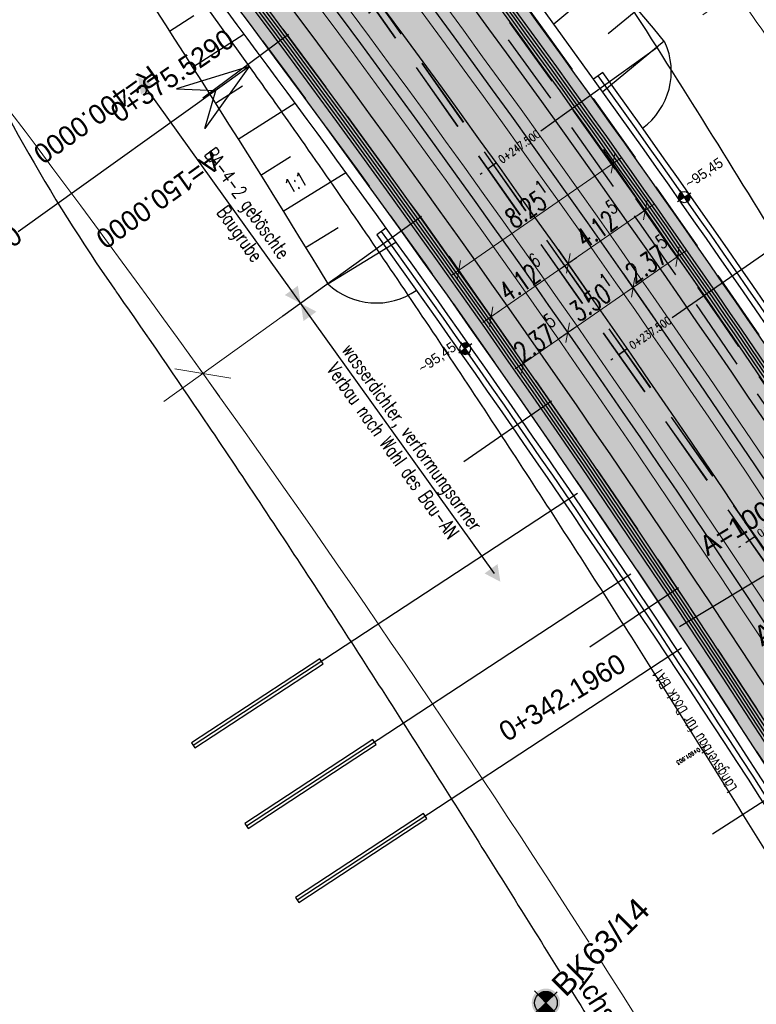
# Model space of a CAD drawing. Header units: metres. Extents: x 3458045 to 3462392, y 5482308 to 5484762.
# Tile 122 of 256: x 3459715 to 3459747, y 5483585 to 5483629. Entities that reach past the tile are written whole.
import ezdxf
from ezdxf.enums import TextEntityAlignment as Align

# ---------------------------------------------------------------- set-up
doc = ezdxf.new("R2010")
doc.units = ezdxf.units.M
doc.header["$PDMODE"] = 3
doc.header["$PDSIZE"] = 0.1
for name, pattern in [('AUSGEZOGEN', [2, 1, 1]), ('STRICHPUNKT2', [12.7, 6.35, -3.175, 0, -3.175]), ('VERDECKT2', [4.7625, 3.175, -1.5875])]:
    doc.linetypes.add(name, pattern=pattern)
doc.layers.get('0').update_dxf_attribs({"linetype": 'CONTINUOUS'})
doc.layers.get('DEFPOINTS').update_dxf_attribs({"linetype": 'CONTINUOUS'})
for name, color, linetype in [('BAUER_BK 2014', 1, 'CONTINUOUS'), ('SP_ACHSE_8559', 7, 'CONTINUOUS'), ('SP_ACHSE_8901', 7, 'CONTINUOUS'), ('SP_ACHSE_8911', 7, 'CONTINUOUS'), ('SP_AXIS', 7, 'CONTINUOUS'), ('SP_BAUGRUBE-ANKER', 211, 'AUSGEZOGEN'), ('SP_BAUGRUBE-BÖSCHUNG', 210, 'AUSGEZOGEN'), ('SP_BAUGRUBE-TEXT', 210, 'AUSGEZOGEN'), ('SP_BAUGRUBE-VERBAU', 210, 'AUSGEZOGEN'), ('SP_Blockfugen', 2, 'STRICHPUNKT2'), ('SP_BW5xx-BrückenB44', 7, 'CONTINUOUS'), ('SP_Entwässerung', 170, 'VERDECKT2'), ('SP_SOLID_Trogsohle_L7+8', 253, 'CONTINUOUS'), ('SP_StadtbahnFluchtweg', 1, 'CONTINUOUS'), ('SP_TEXT', 2, 'CONTINUOUS'), ('SP_TrogTunnel-Bautoleranz', 160, 'VERDECKT2'), ('SP_Trogwand_L7+8', 2, 'CONTINUOUS'), ('SP_Tunnelwand_L7+8', 2, 'VERDECKT2'), ('SP_Vb_Planung', 10, 'CONTINUOUS'), ('SP_Verbau', 212, 'CONTINUOUS'), ('SP_VERM', 1, 'CONTINUOUS'), ('T__AXIS', 3, 'CONTINUOUS')]:
    doc.layers.add(name, color=color, linetype=linetype)
doc.layers.add('SP_HILF', color=6, linetype='CONTINUOUS', plot=False)
doc.styles.add('K_ISOCP', font='k_isocp.shx')
doc.styles.add('SIMPLEX8', font='simplexd.shx', dxfattribs={"width": 0.8})
doc.styles.add('SP_F', font='romans.shx', dxfattribs={"width": 0.7, "bigfont": 'sp_f.shx'})
doc.styles.get("Standard").update_dxf_attribs({"font": 'txt.shx'})
doc.linetypes.add('EISENBAHN', pattern='A,0.15,[130,ltypeshp.shx,S=0.25,R=0,X=0,Y=0],0.15', length=0.3)
doc.linetypes.add('ZICKZACK', pattern='A,0.00254,-5.08,[131,ltypeshp.shx,S=5.08,R=0,X=-5.08,Y=0],-10.16,[131,ltypeshp.shx,S=5.08,R=180,X=5.08,Y=0],-5.08', length=20.32254)
doc.dimstyles.new('SOFI35$0', dxfattribs={"dimtxt": 3.5, "dimasz": 0.35, "dimexe": 0.9, "dimexo": 0.625, "dimgap": 0.945, "dimtad": 1, "dimdec": 3, "dimrnd": 0.001, "dimzin": 1, "dimdsep": 46, "dimtxsty": 'SP_F', "dimblk1": 'SOF_BEMSTR1', "dimblk2": 'SOF_BEMSTR2', "dimsah": 1, "dimcen": 3.5, "dimse1": 1, "dimse2": 1, "dimclrd": 1, "dimclre": 1, "dimclrt": 2, "dimaunit": 2, "dimazin": 0, "dimtfac": 1, "dimtdec": 3, "dimtmove": 0, "dimatfit": 3, "dimfxl": 1, "dimtolj": 1, "dimtzin": 0, "dimlwd": 0, "dimlwe": 0, "dimarcsym": 0})

# ---------------------------------------------------------------- blocks, each defined once
blk = doc.blocks.new('kmr_li')
at = {"color": 1, "linetype": 'Continuous'}
blk.add_line((0, 0), (0, 3.571), dxfattribs=at)
at = {"color": 1}
for p, q in [((0, 0), (-0.306, 0.907)), ((-0.306, 0.907), (0, 0.519)), ((0, 0), (0.306, 0.907)), ((0.306, 0.907), (0, 0.519))]:
    blk.add_line(p, q, dxfattribs=at)
at = {"color": 1, "linetype": 'Continuous', "style": 'K_ISOCP'}
blk.add_attdef('STATION', text='', height=1, rotation=270.0001, dxfattribs=at).set_placement((0, 4.404), align=Align.MIDDLE_RIGHT)
blk.add_attdef('PARAUL', text='', height=1, rotation=270.0001, dxfattribs=at).set_placement((-0.5, 1), align=Align.TOP_RIGHT)
blk.add_attdef('PARAOL', text='', height=1, rotation=270.0001, dxfattribs=at).set_placement((0.5, 1), align=Align.BOTTOM_RIGHT)
blk = doc.blocks.new('kmr_re')
at = {"color": 1}
for p, q in [((0, 0), (-0.306221, -0.907473)), ((0, 0), (0.306221, -0.907473)), ((-0.306221, -0.907473), (0, -0.51875)), ((0.306221, -0.907473), (0, -0.51875))]:
    blk.add_line(p, q, dxfattribs=at)
at = {"color": 1, "linetype": 'Continuous'}
blk.add_line((0, 0), (0, -3.57143), dxfattribs=at)
at = {"color": 1, "linetype": 'Continuous', "style": 'K_ISOCP'}
blk.add_attdef('PARAUL', text='', height=1, rotation=270.0000584, dxfattribs=at).set_placement((-0.5, -1), align=Align.TOP_LEFT)
blk.add_attdef('PARAOL', text='', height=1, rotation=270.0000584, dxfattribs=at).set_placement((0.5, -1), align=Align.BOTTOM_LEFT)
blk.add_attdef('STATION', text='', height=1, rotation=270.0000584, dxfattribs=at).set_placement((0, -3.57143), align=Align.MIDDLE_LEFT)
blk = doc.blocks.new('kmr_i')
at = {"color": 1, "linetype": 'Continuous'}
blk.add_line((0, 0), (0, 1.416438), dxfattribs=at)
at = {"color": 1, "linetype": 'Continuous', "style": 'SIMPLEX8', "width": 0.8}
blk.add_attdef('STATION', text='', height=1, rotation=270.00005842, dxfattribs=at).set_placement((0, -0.50985), align=Align.MIDDLE_LEFT)
blk = doc.blocks.new('SOF_BEMSTR2')
at = {"color": 0, "linetype": 'ByBlock', "lineweight": -2}
for p, q in [((0, -20), (0, 8.5)), ((3.535, 3.535), (-3.535, -3.535)), ((-5, 0), (5, 0))]:
    blk.add_line(p, q, dxfattribs=at)
blk = doc.blocks.new('SOF_BEMSTR1')
at = {"color": 0, "linetype": 'ByBlock', "lineweight": -2}
for p, q in [((0, 20), (0, -8.5)), ((3.535, 3.535), (-3.535, -3.535)), ((-5, 0), (5, 0))]:
    blk.add_line(p, q, dxfattribs=at)
blk = doc.blocks.new('*D48')
at = {"layer": 'DEFPOINTS', "color": 0, "linetype": 'AUSGEZOGEN', "transparency": 16777216}
for p in [(3459737.165, 5483613.469), (3459740.298, 5483613.116), (3459738.345, 5483611.764)]:
    blk.add_point(p, dxfattribs=at)
at = {"layer": 'SP_VERM', "color": 1, "linetype": 'AUSGEZOGEN', "lineweight": 0, "transparency": 16777216}
blk.add_line((3459739.046, 5483614.771), (3459737.237, 5483613.518), dxfattribs=at)
at = {"layer": 'SP_VERM', "color": 1, "linetype": 'AUSGEZOGEN', "lineweight": 0, "transparency": 16777216, "xscale": 0.08750000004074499, "yscale": 0.08750000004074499, "zscale": 0.08750000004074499}
for name, p, rotation in [('SOF_BEMSTR2', (3459739.118, 5483614.82), 34.69182548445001), ('SOF_BEMSTR1', (3459737.165, 5483613.469), 214.69182548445)]:
    blk.add_blockref(name, p, dxfattribs=dict(at, rotation=rotation))
at = {"layer": 'SP_VERM', "color": 2, "linetype": 'AUSGEZOGEN', "transparency": 16777216, "insert": (3459737.723, 5483614.595), "char_height": 0.875, "attachment_point": 5, "rotation": 34.6918, "style": 'SP_F'}
blk.add_mtext('\\A1;\\A1;2.37{\\H.7x;\\S5^ ;}', dxfattribs=at)
blk = doc.blocks.new('*D49')
at = {"layer": 'DEFPOINTS', "color": 0, "linetype": 'AUSGEZOGEN', "transparency": 16777216}
for p in [(3459741.996, 5483616.813), (3459743.176, 5483615.108), (3459740.298, 5483613.116)]:
    blk.add_point(p, dxfattribs=at)
at = {"layer": 'SP_VERM', "color": 1, "linetype": 'AUSGEZOGEN', "lineweight": 0, "transparency": 16777216}
blk.add_line((3459739.19, 5483614.87), (3459741.924, 5483616.763), dxfattribs=at)
at = {"layer": 'SP_VERM', "color": 1, "linetype": 'AUSGEZOGEN', "lineweight": 0, "transparency": 16777216, "xscale": 0.08750000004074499, "yscale": 0.08750000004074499, "zscale": 0.08750000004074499}
for name, p, rotation in [('SOF_BEMSTR2', (3459741.996, 5483616.813), 34.69182548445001), ('SOF_BEMSTR1', (3459739.118, 5483614.82), 214.69182548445)]:
    blk.add_blockref(name, p, dxfattribs=dict(at, rotation=rotation))
at = {"layer": 'SP_VERM', "color": 2, "linetype": 'AUSGEZOGEN', "transparency": 16777216, "insert": (3459740.173, 5483616.371), "char_height": 0.875, "attachment_point": 5, "rotation": 34.6918, "style": 'SP_F'}
blk.add_mtext('\\A1;\\A1;3.50{\\H.7x;\\S1^ ;}', dxfattribs=at)
blk = doc.blocks.new('*D50')
at = {"layer": 'DEFPOINTS', "color": 0, "linetype": 'AUSGEZOGEN', "transparency": 16777216}
for p in [(3459743.949, 5483618.165), (3459745.129, 5483616.46), (3459743.176, 5483615.108)]:
    blk.add_point(p, dxfattribs=at)
at = {"layer": 'SP_VERM', "color": 1, "linetype": 'AUSGEZOGEN', "lineweight": 0, "transparency": 16777216}
blk.add_line((3459742.068, 5483616.863), (3459743.877, 5483618.115), dxfattribs=at)
at = {"layer": 'SP_VERM', "color": 1, "linetype": 'AUSGEZOGEN', "lineweight": 0, "transparency": 16777216, "xscale": 0.08750000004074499, "yscale": 0.08750000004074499, "zscale": 0.08750000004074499}
for name, p, rotation in [('SOF_BEMSTR2', (3459743.949, 5483618.165), 34.69182548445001), ('SOF_BEMSTR1', (3459741.996, 5483616.813), 214.69182548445)]:
    blk.add_blockref(name, p, dxfattribs=dict(at, rotation=rotation))
at = {"layer": 'SP_VERM', "color": 2, "linetype": 'AUSGEZOGEN', "transparency": 16777216, "insert": (3459742.64, 5483618.068), "char_height": 0.875, "attachment_point": 5, "rotation": 34.6918, "style": 'SP_F'}
blk.add_mtext('\\A1;\\A1;2.37{\\H.7x;\\S5^ ;}', dxfattribs=at)
blk = doc.blocks.new('*D51')
at = {"layer": 'DEFPOINTS', "color": 0, "linetype": 'AUSGEZOGEN', "transparency": 16777216}
for p in [(3459741.11, 5483622.266), (3459742.574, 5483620.151), (3459735.79, 5483615.455)]:
    blk.add_point(p, dxfattribs=at)
at = {"layer": 'SP_VERM', "color": 1, "linetype": 'AUSGEZOGEN', "lineweight": 0, "transparency": 16777216}
blk.add_line((3459734.398, 5483617.619), (3459741.038, 5483622.216), dxfattribs=at)
at = {"layer": 'SP_VERM', "color": 1, "linetype": 'AUSGEZOGEN', "lineweight": 0, "transparency": 16777216, "xscale": 0.08750000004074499, "yscale": 0.08750000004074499, "zscale": 0.08750000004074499}
for name, p, rotation in [('SOF_BEMSTR2', (3459741.11, 5483622.266), 34.69182548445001), ('SOF_BEMSTR1', (3459734.326, 5483617.569), 214.69182548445)]:
    blk.add_blockref(name, p, dxfattribs=dict(at, rotation=rotation))
at = {"layer": 'SP_VERM', "color": 2, "linetype": 'AUSGEZOGEN', "transparency": 16777216, "insert": (3459737.335, 5483620.471), "char_height": 0.875, "attachment_point": 5, "rotation": 34.6918, "style": 'SP_F'}
blk.add_mtext('\\A1;\\A1;8.25{\\H.7x;\\S1^ ;}', dxfattribs=at)
blk = doc.blocks.new('*D52')
at = {"layer": 'DEFPOINTS', "color": 0, "linetype": 'AUSGEZOGEN', "transparency": 16777216}
for p in [(3459739.138, 5483617.867), (3459741.737, 5483614.112), (3459737.209, 5483613.404)]:
    blk.add_point(p, dxfattribs=at)
at = {"layer": 'SP_VERM', "color": 1, "linetype": 'AUSGEZOGEN', "lineweight": 0, "transparency": 16777216}
blk.add_line((3459735.817, 5483615.569), (3459739.066, 5483617.817), dxfattribs=at)
at = {"layer": 'SP_VERM', "color": 1, "linetype": 'AUSGEZOGEN', "lineweight": 0, "transparency": 16777216, "xscale": 0.08750000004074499, "yscale": 0.08750000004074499, "zscale": 0.08750000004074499}
for name, p, rotation in [('SOF_BEMSTR2', (3459739.138, 5483617.867), 34.69182548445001), ('SOF_BEMSTR1', (3459735.745, 5483615.519), 214.69182548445)]:
    blk.add_blockref(name, p, dxfattribs=dict(at, rotation=rotation))
at = {"layer": 'SP_VERM', "color": 2, "linetype": 'AUSGEZOGEN', "transparency": 16777216, "insert": (3459737.058, 5483617.247), "char_height": 0.875, "attachment_point": 5, "rotation": 34.6918, "style": 'SP_F'}
blk.add_mtext('\\A1;\\A1;4.12{\\H.7x;\\S6^ ;}', dxfattribs=at)
blk = doc.blocks.new('*D53')
at = {"layer": 'DEFPOINTS', "color": 0, "linetype": 'AUSGEZOGEN', "transparency": 16777216}
for p in [(3459742.529, 5483620.215), (3459743.993, 5483618.1), (3459741.737, 5483614.112)]:
    blk.add_point(p, dxfattribs=at)
at = {"layer": 'SP_VERM', "color": 1, "linetype": 'AUSGEZOGEN', "lineweight": 0, "transparency": 16777216}
blk.add_line((3459739.21, 5483617.917), (3459742.457, 5483620.165), dxfattribs=at)
at = {"layer": 'SP_VERM', "color": 1, "linetype": 'AUSGEZOGEN', "lineweight": 0, "transparency": 16777216, "xscale": 0.08750000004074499, "yscale": 0.08750000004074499, "zscale": 0.08750000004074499}
for name, p, rotation in [('SOF_BEMSTR2', (3459742.529, 5483620.215), 34.69182548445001), ('SOF_BEMSTR1', (3459739.138, 5483617.867), 214.69182548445)]:
    blk.add_blockref(name, p, dxfattribs=dict(at, rotation=rotation))
at = {"layer": 'SP_VERM', "color": 2, "linetype": 'AUSGEZOGEN', "transparency": 16777216, "insert": (3459740.45, 5483619.595), "char_height": 0.875, "attachment_point": 5, "rotation": 34.6918, "style": 'SP_F'}
blk.add_mtext('\\A1;\\A1;4.12{\\H.7x;\\S5^ ;}', dxfattribs=at)
blk = doc.blocks.new('BK63-14')
at = {"layer": 'BAUER_BK 2014'}
h = blk.add_hatch(color=11, dxfattribs=at)
h.dxf.hatch_style = 1
h.paths.add_polyline_path([(-2.5, 0, 1), (2.5, 0, 1)])
blk.add_point((0, 0), dxfattribs=at)
blk = doc.blocks.new('SOFI-HK', base_point=(0, 0.000969))
at = {"color": 0, "linetype": 'Continuous'}
for p, q in [((0, 0.139982), (0, -0.138069)), ((-0.145258, 0.000969), (0.139135, 0.000969))]:
    blk.add_line(p, q, dxfattribs=at)
at = {"color": 0, "linetype": 'Continuous', "const_width": 0.1}
for points in [[(0, 0.050969, 0.414214), (-0.05, 0.000969)], [(0.05, 0.000969, -0.414214), (0, -0.049031)]]:
    blk.add_lwpolyline(points, format="xyb", dxfattribs=at)
at = {"color": 0, "linetype": 'Continuous'}
blk.add_circle((0, 0.000969), 0.1, dxfattribs=at)
blk = doc.blocks.new('*U307')
at = {"color": 0, "linetype": 'ByBlock'}
for p, q in [((-33.826, 37.565), (-33.826, 37.564)), ((-32.516, 36.223), (-32.61, 36.131)), ((-31.211, 34.877), (-31.305, 34.786)), ((-29.91, 33.527), (-30.192, 33.256)), ((-28.613, 32.173), (-28.801, 31.993)), ((-27.32, 30.815), (-27.792, 30.367)), ((-26.031, 29.453), (-26.315, 29.185)), ((-24.747, 28.087), (-25.411, 27.464)), ((-23.467, 26.717), (-23.847, 26.362)), ((-22.191, 25.343), (-23.049, 24.548)), ((-20.919, 23.965), (-21.397, 23.525)), ((-19.652, 22.583), (-20.707, 21.619)), ((-18.389, 21.198), (-18.966, 20.673)), ((-17.13, 19.808), (-18.384, 18.676)), ((-15.875, 18.415), (-16.552, 17.807)), ((-14.625, 17.018), (-16.08, 15.72)), ((-13.379, 15.616), (-14.157, 14.927)), ((-12.137, 14.211), (-13.795, 12.751)), ((-10.9, 12.803), (-11.78, 12.032)), ((-9.667, 11.39), (-11.53, 9.769)), ((-8.438, 9.974), (-9.421, 9.124)), ((-7.214, 8.553), (-9.284, 6.775)), ((-5.994, 7.129), (-7.081, 6.201)), ((-4.779, 5.702), (-7.058, 3.768)), ((-3.568, 4.27), (-4.76, 3.265)), ((-2.361, 2.835), (-4.851, 0.748)), ((-1.159, 1.396), (-2.457, 0.315)), ((0, 0), (-2.699, -2.234))]:
    blk.add_line(p, q, dxfattribs=at)
blk = doc.blocks.new('*U308')
at = {"color": 0, "linetype": 'ByBlock'}
for p, q in [((-26.018, 38.977), (-25.989, 38.998)), ((-24.918, 37.458), (-24.749, 37.58)), ((-23.823, 35.936), (-23.683, 36.037)), ((-22.733, 34.41), (-22.34, 34.691)), ((-21.648, 32.881), (-21.395, 33.06)), ((-20.567, 31.349), (-19.948, 31.784)), ((-19.492, 29.813), (-19.125, 30.069)), ((-18.421, 28.274), (-17.573, 28.862)), ((-17.356, 26.731), (-16.874, 27.063)), ((-16.295, 25.185), (-15.216, 25.922)), ((-15.239, 23.635), (-14.642, 24.041)), ((-14.188, 22.083), (-12.877, 22.967)), ((-13.142, 20.526), (-12.428, 21.005)), ((-12.101, 18.967), (-10.555, 19.995)), ((-11.065, 17.404), (-10.233, 17.954)), ((-10.034, 15.838), (-8.252, 17.008)), ((-9.008, 14.269), (-8.057, 14.888)), ((-7.987, 12.696), (-5.966, 14.004)), ((-6.971, 11.12), (-5.901, 11.808)), ((-5.96, 9.541), (-3.699, 10.984)), ((-4.954, 7.959), (-3.763, 8.714)), ((-3.953, 6.374), (-1.449, 7.949)), ((-2.957, 4.785), (-1.644, 5.605)), ((-1.966, 3.193), (0.782, 4.898)), ((-0.981, 1.598), (0.455, 2.482)), ((0, 0), (2.994, 1.831))]:
    blk.add_line(p, q, dxfattribs=at)
blk = doc.blocks.new('SOFI-PFV')
at = {"color": 0, "linetype": 'Continuous'}
blk.add_solid([(-0.0625, 0.125), (0.0625, 0.125), (0, 0)], dxfattribs=at)
blk = doc.blocks.new('A$C288940E1')
at = {"layer": 'SP_Verbau'}
blk.add_line((0, 0), (-10.404, -4.692), dxfattribs=at)
blk.add_lwpolyline([(-10.435, -4.623), (-10.373, -4.76), (-6.905, -3.196), (-6.967, -3.059)], close=True, dxfattribs=at)

msp = doc.modelspace()

# ---------------------------------------------------------------- hatches: boundary and pattern name
at = {"layer": 'SP_SOLID_Trogsohle_L7+8'}
h = msp.add_hatch(color=256, dxfattribs=at)
h.dxf.hatch_style = 1
edge = h.paths.add_edge_path()
edge.add_line((3459702.4491, 5483672.5808), (3459694.7598, 5483665.8028))
edge.add_arc((3459249.8293, 5483273.6017), 593.1145, 29.9488058, 41.395802, ccw=False)
edge.add_line((3459763.7463, 5483569.6999), (3459768.6709, 5483560.5694))
edge.add_line((3459768.6709, 5483560.5694), (3459778.0346, 5483565.7481))
edge.add_line((3459778.0346, 5483565.7481), (3459772.6293, 5483574.8142))
edge.add_arc((3459249.8466, 5483273.6149), 603.343, 29.9482368, 41.3959476)

# ---------------------------------------------------------------- linework, layer by layer
at = {"layer": 'SP_ACHSE_8559'}
msp.add_lwpolyline([(3459703.937, 5483642.662, -0.0679846), (3459711.8018, 5483629.8355, 0.0489488), (3459719.1677, 5483616.7319, -0.0001665), (3459719.332, 5483616.4966, -0.0036244), (3459723.1207, 5483610.9806, -0.0039653), (3459727.9673, 5483603.6876, -0.0030841), (3459732.7107, 5483596.327, -0.002203), (3459737.3759, 5483588.9167, -0.0013218), (3459741.9888, 5483581.4736, -0.0004406)], format="xyb", dxfattribs=at)
at = {"layer": 'SP_ACHSE_8901'}
msp.add_lwpolyline([(3459478.4179, 5483881.5975), (3459663.5917, 5483703.287, -0.0763528), (3459773.4733, 5483559.3038, -0.0026415)], format="xyb", dxfattribs=at)
at = {"layer": 'SP_ACHSE_8911'}
msp.add_lwpolyline([(3459777.2173, 5483559.7474, 0.0769413), (3459666.0197, 5483705.8087), (3459480.8452, 5483884.1198, 0.0146052)], format="xyb", dxfattribs=at)
at = {"layer": 'SP_AXIS'}
for points in [[(3459462.9996, 5483888.6898), (3459657.2317, 5483701.6383, -0.0004357), (3459663.6067, 5483695.4918, -0.001307), (3459669.9603, 5483689.3232, -0.0021783), (3459676.2707, 5483683.1104, -0.0030497), (3459682.5157, 5483676.832, -0.003921), (3459688.6726, 5483670.4671, -0.0047924), (3459694.7177, 5483663.996, -0.0018941), (3459696.8141, 5483661.6896, -0.028225), (3459725.0993, 5483626.531, -0.0018941), (3459726.9033, 5483623.9892, -0.0047924), (3459731.9296, 5483616.6986, -0.003921), (3459736.8282, 5483609.3214, -0.0030497), (3459741.6235, 5483601.8767, -0.0021783), (3459746.3407, 5483594.3821, -0.001307), (3459751.0056, 5483586.8549, -0.0004357), (3459755.6442, 5483579.3114, 0.0003596)], [(3459777.2173, 5483559.7474, 0.0769413), (3459666.0197, 5483705.8087), (3459480.8452, 5483884.1198, 0.0146052)], [(3459478.4179, 5483881.5975), (3459663.5917, 5483703.287, -0.0763528), (3459773.4733, 5483559.3038, -0.0026415)], [(3459769.2766, 5483584.2553, -0.0008234), (3459761.9942, 5483596.2792, -0.0002745), (3459754.7382, 5483608.319, 0.0005709), (3459751.2476, 5483614.1058, 0.0017127), (3459747.7306, 5483619.8765, 0.0028544), (3459744.1611, 5483625.6149, 0.0039962), (3459740.5133, 5483631.3038, 0.0047547), (3459737.0195, 5483636.5476, 0.0377955), (3459708.7845, 5483671.9589, 0.0047547), (3459704.4503, 5483676.5326, 0.0039962), (3459699.7165, 5483681.3556, 0.0028544), (3459694.917, 5483686.1133, 0.0017127), (3459690.0743, 5483690.827, 0.0005709), (3459685.2101, 5483695.5185), (3459504.9574, 5483869.1071, 0.0004357)]]:
    msp.add_lwpolyline(points, format="xyb", dxfattribs=at)
at = {"layer": 'SP_BAUGRUBE-BÖSCHUNG'}
for points in [[(3459743.3921, 5483627.6046, 0.0208482), (3459709.5152, 5483665.2286, 0.0501887)], [(3459740.2564, 5483625.9709, 0.0206513), (3459709.5152, 5483665.2286, 0.0501887)], [(3459701.9668, 5483656.737, -0.0203106), (3459728.5616, 5483616.9676, -0.0707095)], [(3459701.9668, 5483656.737, -0.0199852), (3459731.1141, 5483619.4137, -0.0707095)]]:
    msp.add_lwpolyline(points, format="xyb", dxfattribs=at)
for centre, radius, start, end in [((3459740.584, 5483626.3161), 3.0896, 306.16257, 24.64765), ((3459730.6825, 5483619.2136), 3.0891, 226.63998, 304.94995)]:
    msp.add_arc(centre, radius, start, end, dxfattribs=at)
at = {"layer": 'SP_BAUGRUBE-TEXT', "linetype": 'AUSGEZOGEN'}
for p, q in [((3459735.8944, 5483604.2139), (3459720.5193, 5483625.6503)), ((3459728.885, 5483617.1996), (3459726.5797, 5483615.5462))]:
    msp.add_line(p, q, dxfattribs=at)
at = {"layer": 'SP_BAUGRUBE-VERBAU'}
for p, q in [((3459740.6627, 5483626.2624), (3459740.2564, 5483625.9709)), ((3459731.1141, 5483619.4137), (3459730.7078, 5483619.1223))]:
    msp.add_line(p, q, dxfattribs=at)
for points in [[(3459773.7547, 5483574.9136, 0.0252856), (3459740.6627, 5483626.2624, 0.0501887)], [(3459773.3213, 5483574.6644, 0.0252857), (3459740.2564, 5483625.9709, 0.0501887)], [(3459731.1141, 5483619.4137, -0.0252894), (3459763.5685, 5483569.0555, -0.0707095)]]:
    msp.add_lwpolyline(points, format="xyb", dxfattribs=at)
at = {"layer": 'SP_BAUGRUBE-VERBAU', "linetype": 'ZICKZACK', "ltscale": 0.2}
msp.add_lwpolyline([(3459730.9109, 5483619.268, -0.0252895), (3459763.3517, 5483568.9308, -0.0707095)], format="xyb", dxfattribs=at)
at = {"layer": 'SP_Blockfugen'}
for p, q in [((3459737.1044, 5483635.5806), (3459723.0566, 5483625.1449)), ((3459743.0866, 5483627.3855), (3459728.8662, 5483617.1862)), ((3459748.9308, 5483619.0917), (3459734.542, 5483609.1314)), ((3459754.6357, 5483610.7013), (3459740.0824, 5483600.983)), ((3459760.1995, 5483602.2167), (3459745.4859, 5483592.743))]:
    msp.add_line(p, q, dxfattribs=at)
at = {"layer": 'SP_BW5xx-BrückenB44', "color": 96, "lineweight": 13}
for points in [[(3459692.9711, 5483605.1805, -0.0069881), (3459693.8149, 5483607.2346, -0.0063737), (3459694.6583, 5483609.1405, -0.0124985), (3459696.6338, 5483613.1805, -0.0108016), (3459698.7989, 5483617.1305, -0.0091049), (3459701.1231, 5483620.9971, -0.0074082), (3459703.5773, 5483624.7907, -0.0057105), (3459706.1342, 5483628.5242, -0.0928267), (3459767.4008, 5483688.4509, -0.0001911), (3459767.5494, 5483688.5502, -0.005006), (3459772.0508, 5483691.4863, -0.0035757), (3459776.6071, 5483694.348, -0.0021454), (3459781.2009, 5483697.1604, -0.000706), (3459785.7563, 5483699.9138)], [(3459694.5937, 5483604.5249, -0.0070342), (3459695.4242, 5483606.5471, -0.0063737), (3459696.2494, 5483608.412, -0.0124985), (3459698.1862, 5483612.3727, -0.0108016), (3459700.315, 5483616.2564, -0.0091049), (3459702.6063, 5483620.0684, -0.0074082), (3459705.0324, 5483623.8184, -0.0057105), (3459707.5667, 5483627.519, -0.0928267), (3459768.3733, 5483686.996, -0.0001911), (3459768.5208, 5483687.0946, -0.005006), (3459772.9921, 5483690.011, -0.0035757), (3459777.5273, 5483692.8594, -0.0021454), (3459782.1082, 5483695.664, -0.0007151), (3459786.7186, 5483698.4505), (3459786.7551, 5483698.4725)]]:
    msp.add_lwpolyline(points, format="xyb", dxfattribs=at)
at = {"layer": 'SP_BW5xx-BrückenB44', "color": 96, "flags": 128}
for points in [[(3459693.0847, 5483605.8357, -0.0049426), (3459693.6885, 5483607.2887, -0.0063737), (3459694.5333, 5483609.1977, -0.0124985), (3459696.5119, 5483613.244, -0.0108016), (3459698.6798, 5483617.1992, -0.0091049), (3459701.0065, 5483621.0701, -0.0074082), (3459703.463, 5483624.8671, -0.0057105), (3459706.0216, 5483628.6032, -0.0928243), (3459767.3243, 5483688.5653, -0.0001911), (3459767.4731, 5483688.6646, -0.005006), (3459771.9768, 5483691.6022, -0.0035757), (3459776.5348, 5483694.465, -0.0021454), (3459781.1296, 5483697.278, -0.0007048), (3459785.6778, 5483700.027, -0.0004802)], [(3459693.2238, 5483605.7795, -0.0049426), (3459693.8264, 5483607.2298, -0.0063737), (3459694.6697, 5483609.1353, -0.0124985), (3459696.6449, 5483613.1747, -0.0108016), (3459698.8097, 5483617.1243, -0.0091049), (3459701.1337, 5483620.9905, -0.0074082), (3459703.5877, 5483624.7838, -0.0057105), (3459706.1444, 5483628.517, -0.0928243), (3459767.4077, 5483688.4405, -0.0001911), (3459767.5563, 5483688.5398, -0.005006), (3459772.0575, 5483691.4758, -0.0035757), (3459776.6137, 5483694.3374, -0.0021454), (3459781.2074, 5483697.1497, -0.0007061), (3459785.7634, 5483699.9035, -0.0005392)]]:
    msp.add_lwpolyline(points, format="xyb", dxfattribs=at)
at = {"layer": 'SP_BW5xx-BrückenB44', "color": 96}
msp.add_lwpolyline([(3459696.9813, 5483603.5603, -0.0071059), (3459697.7921, 5483605.5354, -0.0063737), (3459698.5907, 5483607.34, -0.0124985), (3459700.4705, 5483611.184, -0.0108016), (3459702.5458, 5483614.9702, -0.0091049), (3459704.7888, 5483618.7019, -0.0074082), (3459707.1734, 5483622.3878, -0.0057106), (3459709.6744, 5483626.0398, -0.0928281), (3459769.8042, 5483684.8552, -0.0001911), (3459769.9501, 5483684.9527, -0.005006), (3459774.3772, 5483687.8403, -0.0035757), (3459778.8812, 5483690.6691, -0.0021454), (3459783.4433, 5483693.4622, -0.0007151), (3459788.0474, 5483696.2448), (3459788.2248, 5483696.3518)], format="xyb", dxfattribs=at)
at = {"layer": 'SP_Entwässerung'}
for p, q in [((3459727.2025, 5483634.4549), (3459750.2445, 5483601.7552)), ((3459727.2088, 5483634.4597), (3459750.2512, 5483601.7596)), ((3459726.9566, 5483634.2691), (3459749.9868, 5483601.5862)), ((3459726.963, 5483634.2739), (3459749.9935, 5483601.5906))]:
    msp.add_line(p, q, dxfattribs=at)
at = {"layer": 'SP_HILF'}
msp.add_line((3459741.356, 5483613.8482), (3459741.6013, 5483614.021), dxfattribs=at)
msp.add_lwpolyline([(3459702.4491, 5483672.5808), (3459694.7598, 5483665.8028, -0.0499885), (3459763.7463, 5483569.6999), (3459768.6709, 5483560.5694), (3459778.0346, 5483565.7481), (3459772.6293, 5483574.8142, 0.0499916)], format="xyb", close=True, dxfattribs=at)
at = {"layer": 'SP_StadtbahnFluchtweg'}
for points in [[(3459770.9868, 5483573.8591, 0.0705157), (3459667.0255, 5483706.8532), (3459481.8509, 5483885.1643, 0.0146052), (3459449.208, 5483914.8096, 0.0024244), (3459443.1423, 5483919.951, 0.0025682), (3459435.0409, 5483926.6787, 0.0018344), (3459426.8839, 5483933.332, 0.0011007), (3459418.6913, 5483939.9347, 0.0003669), (3459410.4827, 5483946.5107, -0.0004089), (3459403.1219, 5483952.4081, -0.0012268), (3459395.7842, 5483958.3265, -0.0020447), (3459388.489, 5483964.2898, -0.0028626), (3459381.2564, 5483970.3214, -0.0036805), (3459374.107, 5483976.444, -0.0033791), (3459368.6904, 5483981.2179, -0.0305085), (3459325.9228, 5484024.4096), (3459319.8219, 5484031.3731)], [(3459765.3996, 5483570.6363, 0.070515), (3459662.5516, 5483702.2071), (3459477.377, 5483880.5182, 0.0146052), (3459445.0129, 5483909.9102, 0.0024244), (3459438.9957, 5483915.0106, 0.0025682), (3459430.9457, 5483921.6955, 0.0018344), (3459422.8254, 5483928.3189, 0.0011007), (3459414.655, 5483934.9038, 0.0003669), (3459406.4537, 5483941.4738, -0.0004089), (3459399.0848, 5483947.3777, -0.0012268), (3459391.7225, 5483953.316, -0.0020447), (3459384.3865, 5483959.3127, -0.0028626), (3459377.0972, 5483965.3916, -0.0036805), (3459369.8756, 5483971.5759, -0.0033791), (3459364.3931, 5483976.408, -0.0305085), (3459321.0714, 5484020.1592), (3459314.9705, 5484027.1227)]]:
    msp.add_lwpolyline(points, format="xyb", dxfattribs=at)
at = {"layer": 'SP_TrogTunnel-Bautoleranz'}
for points in [[(3459771.9993, 5483573.9041, 0.0501887), (3459701.6989, 5483671.9195)], [(3459695.547, 5483666.4967, -0.0501883), (3459764.8904, 5483569.8157, -0.0026415)]]:
    msp.add_lwpolyline(points, format="xyb", dxfattribs=at)
at = {"layer": 'SP_Trogwand_L7+8', "color": 1, "linetype": 'VERDECKT2'}
for points in [[(3459313.5605, 5484025.8859), (3459319.6613, 5484018.9225, 0.0305905), (3459363.2672, 5483974.8987, 0.0033195), (3459368.6704, 5483970.1385, 0.0036712), (3459375.8927, 5483963.9544, 0.0028553), (3459383.1863, 5483957.8724, 0.0020395), (3459390.5307, 5483951.869, 0.0012237), (3459397.9055, 5483945.9206, 0.0004079), (3459405.2911, 5483940.0032, -0.0003675), (3459413.4813, 5483933.4418, -0.0011024), (3459421.6445, 5483926.8625, -0.0018373), (3459429.7612, 5483920.2417, -0.0025722), (3459437.8115, 5483913.5558, -0.002454), (3459443.8899, 5483908.4025, -0.014563), (3459476.0769, 5483879.1664), (3459661.2507, 5483700.8559, -0.0707095), (3459764.0019, 5483569.3047, -0.0707095)], [(3459772.8879, 5483574.4151, 0.0501887), (3459702.4678, 5483672.5973)]]:
    msp.add_lwpolyline(points, format="xyb", dxfattribs=at)
at = {"layer": 'SP_Trogwand_L7+8', "color": 251}
for points in [[(3459772.2377, 5483574.0412, 0.0501887), (3459701.9052, 5483672.1014)], [(3459772.3461, 5483574.1035, 0.0501887), (3459701.999, 5483672.184)], [(3459772.1294, 5483573.9789, 0.0501887), (3459701.8114, 5483672.0187)], [(3459695.4345, 5483666.3976, -0.0501883), (3459764.7604, 5483569.741, -0.0707095)], [(3459695.247, 5483666.2322, -0.0501883), (3459764.5437, 5483569.6163, -0.0707095)], [(3459695.3407, 5483666.3149, -0.0501883), (3459764.652, 5483569.6787, -0.0707095)]]:
    msp.add_lwpolyline(points, format="xyb", dxfattribs=at)
at = {"layer": 'SP_Trogwand_L7+8'}
for points in [[(3459772.4544, 5483574.1658, 0.0501887), (3459702.0927, 5483672.2667)], [(3459772.021, 5483573.9166, 0.0501887), (3459701.7177, 5483671.936)], [(3459695.5283, 5483666.4802, -0.0501883), (3459764.8688, 5483569.8033, -0.0707095)], [(3459695.1532, 5483666.1496, -0.0501883), (3459764.4353, 5483569.554, -0.0707095)]]:
    msp.add_lwpolyline(points, format="xyb", dxfattribs=at)
at = {"layer": 'SP_Tunnelwand_L7+8'}
msp.add_lwpolyline([(3459773.8543, 5483437.9507, -0.0048267), (3459774.0272, 5483438.9405, -0.0102194), (3459774.5464, 5483441.4524, -0.0072994), (3459775.1587, 5483443.9673, -0.0043796), (3459775.8353, 5483446.4883, -0.0014599), (3459776.5472, 5483449.0221), (3459786.6178, 5483484.6011, 0.0010135), (3459787.6513, 5483488.2711, 0.0030406), (3459788.6592, 5483491.9652, 0.0050678), (3459789.6109, 5483495.6897, 0.0070949), (3459790.475, 5483499.4509, 0.0091222), (3459791.2196, 5483503.2528, 0.0111495), (3459791.8118, 5483507.0966, 0.0096243), (3459792.134, 5483509.9866, 0.0966281), (3459789.3676, 5483537.2118, 0.005752), (3459788.8587, 5483538.8251, 0.0123927), (3459787.5017, 5483542.6324, 0.0104385), (3459785.9782, 5483546.3594, 0.0084844), (3459784.3208, 5483550.013, 0.0065303), (3459782.5607, 5483553.6022, 0.0045764), (3459780.7281, 5483557.1386, 0.0026224), (3459778.8515, 5483560.6355, 0.0769413), (3459667.3099, 5483707.1486), (3459482.1353, 5483885.4597, 0.0146052)], format="xyb", dxfattribs=at)
at = {"layer": 'SP_Vb_Planung', "linetype": 'AUSGEZOGEN', "lineweight": 13, "ltscale": 13}
for points in [[(3459777.6566, 5483559.9861, 0.0769413), (3459666.3666, 5483706.1689), (3459481.192, 5483884.48, 0.0146052)], [(3459776.7779, 5483559.5086, 0.0769413), (3459665.6729, 5483705.4486), (3459480.4984, 5483883.7597, 0.0146052)], [(3459478.7647, 5483881.9576), (3459663.9385, 5483703.6472, -0.0763528), (3459773.9123, 5483559.5433, -0.0026415)], [(3459478.0711, 5483881.2373), (3459663.2449, 5483702.9268, -0.0763528), (3459773.0344, 5483559.0643, -0.0026415)]]:
    msp.add_lwpolyline(points, format="xyb", dxfattribs=at)
at = {"layer": 'SP_Vb_Planung', "linetype": 'EISENBAHN', "lineweight": 13, "ltscale": 13}
for points in [[(3459777.2173, 5483559.7474, 0.0769413), (3459666.0197, 5483705.8087), (3459480.8452, 5483884.1198, 0.0146052)], [(3459478.4179, 5483881.5975), (3459663.5917, 5483703.287, -0.0763528), (3459773.4733, 5483559.3038, -0.0026415)]]:
    msp.add_lwpolyline(points, format="xyb", dxfattribs=at)
at = {"layer": 'SP_VERM', "color": 3, "linetype": 'AUSGEZOGEN', "lineweight": 0}
for points in [[(3459793.7425, 5483574.5812, 0.0546526), (3459715.6153, 5483685.2737, 0.0546526)], [(3459759.3354, 5483402.5326, -0.1439193), (3459754.6319, 5483441.2437, -0.0047478), (3459754.8686, 5483442.5859, -0.01005), (3459755.548, 5483445.8548, -0.0071784), (3459756.2936, 5483448.9086, -0.004307), (3459757.0619, 5483451.7683, -0.0014357), (3459757.8135, 5483454.4433), (3459767.8972, 5483490.0684, 0.0010265), (3459768.9011, 5483493.6337, 0.0030796), (3459769.8385, 5483497.0708, 0.0051327), (3459770.687, 5483500.3962, 0.0071859), (3459771.4242, 5483503.6143, 0.0092391), (3459772.0303, 5483506.7267, 0.0112924), (3459772.4885, 5483509.7322, 0.0097473), (3459772.7249, 5483511.8947, 0.0955136), (3459770.7326, 5483531.4589, 0.0058171), (3459770.3576, 5483532.6555, 0.0125278), (3459769.3251, 5483535.5659, 0.0105457), (3459768.1088, 5483538.5504, 0.0085637), (3459766.7273, 5483541.601, 0.0065817), (3459765.1986, 5483544.7216, 0.0045998), (3459763.5426, 5483547.9192, 0.0026179), (3459761.781, 5483551.2035, 0.0564644), (3459686.7013, 5483658.6994)]]:
    msp.add_lwpolyline(points, format="xyb", dxfattribs=at)
at = {"layer": 'SP_VERM', "color": 1, "linetype": 'AUSGEZOGEN', "lineweight": 0}
msp.add_arc((3459249.8403, 5483273.6114), 611.1769, 34.6999462, 35.6412636, dxfattribs=at)
at = {"layer": 'T__AXIS'}
msp.add_lwpolyline([(3459775.7464, 5483558.7883, 0.0770008), (3459664.8059, 5483704.5483), (3459479.6324, 5483882.859, 0.0145947)], format="xyb", dxfattribs=at)

# ---------------------------------------------------------------- block references
at = {"layer": 'SP_AXIS', "color": 0}
ref = msp.add_blockref('kmr_li', (3459737.0195, 5483636.5476), dxfattribs=dict(at, xscale=3.500000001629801, yscale=3.500000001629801, zscale=3.500000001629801, rotation=124.2380043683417))
ref.add_attrib('STATION', '0+375.5290', dxfattribs={"layer": '0', "color": 1, "linetype": 'Continuous', "height": 0.875, "rotation": 34.23806, "style": 'K_ISOCP'}).set_placement((3459724.2765, 5483627.8751), align=Align.MIDDLE_RIGHT)
ref.add_attrib('PARAOL', 'R=-300.0000', dxfattribs={"layer": '0', "color": 1, "linetype": 'Continuous', "height": 0.875, "rotation": 34.23806, "style": 'K_ISOCP'}).set_placement((3459733.1414, 5483636.0251), align=Align.BOTTOM_RIGHT)
ref.add_attrib('PARAUL', 'A=100.0000', dxfattribs={"layer": '0', "color": 1, "linetype": 'Continuous', "height": 0.875, "rotation": 34.23806, "style": 'K_ISOCP'}).set_placement((3459735.1106, 5483633.1317), align=Align.TOP_RIGHT)
ref = msp.add_blockref('kmr_re', (3459725.0993, 5483626.531), dxfattribs=dict(at, xscale=3.500000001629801, yscale=3.500000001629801, zscale=3.500000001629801, rotation=305.5833354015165))
ref.add_attrib('STATION', '0+565.9030', dxfattribs={"layer": '0', "color": 1, "linetype": 'Continuous', "height": 0.875, "rotation": 215.58339, "style": 'K_ISOCP'}).set_placement((3459714.9335, 5483619.2574), align=Align.MIDDLE_LEFT)
ref.add_attrib('PARAOL', 'A=150.0000', dxfattribs={"layer": '0', "color": 1, "linetype": 'Continuous', "height": 0.875, "rotation": 215.58339, "style": 'K_ISOCP'}).set_placement((3459723.2712, 5483623.0712), align=Align.BOTTOM_LEFT)
ref.add_attrib('PARAUL', 'R=400.0000', dxfattribs={"layer": '0', "color": 1, "linetype": 'Continuous', "height": 0.875, "rotation": 215.58339, "style": 'K_ISOCP'}).set_placement((3459721.2346, 5483625.9176), align=Align.TOP_LEFT)
ref = msp.add_blockref('kmr_li', (3459754.7382, 5483608.319), dxfattribs=dict(at, xscale=3.500000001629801, yscale=3.500000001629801, zscale=3.500000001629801, rotation=121.0549055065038))
ref.add_attrib('STATION', '0+342.1960', dxfattribs={"layer": '0', "color": 1, "linetype": 'Continuous', "height": 0.875, "rotation": 31.05496, "style": 'K_ISOCP'}).set_placement((3459741.5333, 5483600.3675), align=Align.MIDDLE_RIGHT)
ref.add_attrib('PARAOL', 'A=100.0000', dxfattribs={"layer": '0', "color": 1, "linetype": 'Continuous', "height": 0.875, "rotation": 31.05496, "style": 'K_ISOCP'}).set_placement((3459750.8371, 5483608.0127), align=Align.BOTTOM_RIGHT)
ref.add_attrib('PARAUL', 'A=300.0000', dxfattribs={"layer": '0', "color": 1, "linetype": 'Continuous', "height": 0.875, "rotation": 31.05496, "style": 'K_ISOCP'}).set_placement((3459752.6426, 5483605.0143), align=Align.TOP_RIGHT)
at = {"layer": 'SP_AXIS', "xscale": 0.1750000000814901, "yscale": 0.1750000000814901, "zscale": 0.1750000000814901, "rotation": 302.0768440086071}
msp.add_blockref('kmr_i', (3459744.9946, 5483596.5351), dxfattribs=at).add_auto_attribs({'STATION': '0+601.903'})
at = {"layer": 'SP_BAUGRUBE-ANKER', "xscale": 1.772319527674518, "yscale": 1.772319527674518, "zscale": 1.772319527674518, "rotation": 8.97048819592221}
for p in [(3459739.5516, 5483607.7415), (3459741.89, 5483604.1918)]:
    msp.add_blockref('A$C288940E1', p, dxfattribs=at)
at = {"layer": 'SP_BAUGRUBE-BÖSCHUNG'}
for name, p in [('*U307', (3459743.3536, 5483627.6511)), ('*U308', (3459728.5616, 5483616.9676))]:
    msp.add_blockref(name, p, dxfattribs=at)
at = {"layer": 'SP_BAUGRUBE-TEXT', "linetype": 'AUSGEZOGEN'}
for name, p, xscale, yscale, zscale, rotation in [('SOFI-PFV', (3459720.2132, 5483626.0771), 5.624999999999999, 5.624999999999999, 5.624999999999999, 215.6495694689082), ('SOFI-HK', (3459744.2452, 5483620.7871), 2.500000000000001, 2.500000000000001, 2.500000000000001, 33.74863177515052), ('SOFI-PFV', (3459727.3633, 5483616.1082), -5.625000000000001, 5.625, 5.625, 35.64956946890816), ('SOFI-PFV', (3459727.3633, 5483616.1082), 5.624999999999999, 5.624999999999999, 5.624999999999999, 215.6495694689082), ('SOFI-HK', (3459734.6063, 5483614.1148), -2.500000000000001, 2.500000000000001, 2.500000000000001, 35.63501922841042), ('SOFI-PFV', (3459736.1513, 5483603.8556), -5.625000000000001, 5.625, 5.625, 35.64956946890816)]:
    msp.add_blockref(name, p, dxfattribs=dict(at, xscale=xscale, yscale=yscale, zscale=zscale, rotation=rotation))
at = {"layer": 'SP_VERM', "color": 1, "linetype": 'AUSGEZOGEN', "lineweight": 0, "xscale": 0.08750000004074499, "yscale": 0.08750000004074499, "zscale": 0.08750000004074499}
for name, rotation in [('SOF_BEMSTR1', 125.6453649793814), ('SOF_BEMSTR2', 305.6535678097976)]:
    msp.add_blockref(name, (3459746.4814, 5483629.8204), dxfattribs=dict(at, rotation=rotation))
at = {"layer": 'SP_VERM', "color": 3, "linetype": 'AUSGEZOGEN', "lineweight": 0, "xscale": 0.2500000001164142, "yscale": 0.2500000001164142, "zscale": 0.2500000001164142, "rotation": 125.6495606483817}
msp.add_blockref('SOF_BEMSTR2', (3459723.0628, 5483613.0237), dxfattribs=at)
at = {"layer": 'T__AXIS'}
for p, xscale, yscale, zscale, rotation, values in [((3459735.977, 5483622.2863), 0.3500000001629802, 0.3500000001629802, 0.3500000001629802, 125.6494663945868, {'STATION': '0+247.500'}), ((3459741.7371, 5483614.112), 0.3500000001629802, 0.3500000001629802, 0.3500000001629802, 124.6917433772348, {'STATION': '0+237.500'}), ((3459747.3597, 5483605.8425), 0.3500000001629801, 0.3500000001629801, 0.3500000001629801, 123.7340203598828, {'STATION': '0+227.500'})]:
    msp.add_blockref('kmr_i', p, dxfattribs=dict(at, xscale=xscale, yscale=yscale, zscale=zscale, rotation=rotation)).add_auto_attribs(values)

# ---------------------------------------------------------------- texts
at = {"layer": 'SP_BAUGRUBE-TEXT', "linetype": 'AUSGEZOGEN', "style": 'K_ISOCP'}
for rotation, p in [(34.26072, (3459744.4701, 5483621.141)), (35.12294, (3459732.7365, 5483613.0129))]:
    msp.add_text('~95,45', height=0.45, rotation=rotation, dxfattribs=at).set_placement(p)
at = {"layer": 'SP_BAUGRUBE-TEXT', "linetype": 'AUSGEZOGEN', "attachment_point": 5, "style": 'SP_F'}
for s, insert, char_height, rotation in [('\\A1;BA-4-2 geböschte \\P      Baugrube', (3459724.5129, 5483620.1498), 0.625, 305.64957), ('\\A1;1:1', (3459727.1475, 5483621.4308), 0.625, 30.07677), ('\\A1;wasserdichter, verformungsarmer\\PVerbau nach Wahl des Bau-AN', (3459731.851, 5483609.9188), 0.625, 305.64957), ('Längsverbau für Dock BA1', (3459744.7523, 5483597.3546), 0.5, 122.31694)]:
    msp.add_mtext(s, dxfattribs=dict(at, insert=insert, char_height=char_height, rotation=rotation))
at = {"layer": 'SP_TEXT', "color": 2, "lineweight": 35, "insert": (3459739.9877, 5483586.9897), "char_height": 0.875, "attachment_point": 1, "rotation": 302.45864, "style": 'K_ISOCP'}
msp.add_mtext_dynamic_manual_height_columns('Achse 8559', width=6.533786, gutter_width=4.375, heights=[0], dxfattribs=at)
at = {"layer": 'SP_VERM', "color": 2, "linetype": 'AUSGEZOGEN', "insert": (3459748.8903, 5483625.2692), "char_height": 0.875, "attachment_point": 5, "rotation": 125.1706, "style": 'SP_F'}
msp.add_mtext('\\A1;\\A1;10.00{\\H.7x;\\S^ ;}', dxfattribs=at)

# ---------------------------------------------------------------- dimensions: what is measured, and where the dimension line sits
at = {"layer": 'SP_VERM', "linetype": 'AUSGEZOGEN'}
for base, p1, p2, text, picture, middle in [((3459741.1101, 5483622.2655), (3459735.7901, 5483615.4546), (3459742.574, 5483620.1506), '\\A1;8.25{\\H.7x;\\S1^ ;}', '*D51', (3459737.3346, 5483620.4715)), ((3459742.5294, 5483620.2151), (3459741.7371, 5483614.112), (3459743.9934, 5483618.1002), '\\A1;4.12{\\H.7x;\\S5^ ;}', '*D53', (3459740.45, 5483619.5951)), ((3459739.1376, 5483617.8672), (3459737.2094, 5483613.4042), (3459741.7371, 5483614.112), '\\A1;4.12{\\H.7x;\\S6^ ;}', '*D52', (3459737.0581, 5483617.2471)), ((3459741.9959, 5483616.8129), (3459740.2977, 5483613.1156), (3459743.176, 5483615.1081), '\\A1;3.50{\\H.7x;\\S1^ ;}', '*D49', (3459740.1733, 5483616.3706))]:
    dim = msp.add_linear_dim(base=base, p1=p1, p2=p2, angle=34.69183, text=text, dimstyle='SOFI35$0', dxfattribs=at)
    dim.commit()
    dim.dimension.update_dxf_attribs({"geometry": picture, "text_midpoint": middle})
for base, p1, p2, override, picture, middle in [((3459743.9488, 5483618.1647), (3459743.176, 5483615.1081), (3459745.1289, 5483616.4599), {"dimtmove": 2}, '*D50', (3459742.6405, 5483618.068)), ((3459737.1648, 5483613.4687), (3459740.2977, 5483613.1156), (3459738.3449, 5483611.7639), {"dimblk1": 'SOF_BEMSTR2', "dimblk2": 'SOF_BEMSTR1', "dimtmove": 2}, '*D48', (3459737.7226, 5483614.5953))]:
    dim = msp.add_linear_dim(base=base, p1=p1, p2=p2, angle=34.69183, text='\\A1;2.37{\\H.7x;\\S5^ ;}', dimstyle='SOFI35$0', override=override, dxfattribs=at)
    dim.commit()
    dim.dimension.update_dxf_attribs({"geometry": picture, "text_midpoint": middle, "dimtype": 160})

# ---------------------------------------------------------------- next in the draw order: texts
at = {"layer": 'BAUER_BK 2014', "insert": (3459738.3113, 5483586.2426, -95.67), "char_height": 1, "attachment_point": 1, "rotation": 45, "bg_fill": 3, "box_fill_scale": 1, "bg_fill_color": 256, "bg_fill_transparency": 0}
msp.add_mtext_dynamic_manual_height_columns('{\\fArial|b0|i0|c0|p34;BK63/14}', width=5.319071, gutter_width=12.5, heights=[0], dxfattribs=at)

# ---------------------------------------------------------------- next in the draw order: linework, layer by layer
at = {"layer": 'SP_BAUGRUBE-VERBAU', "linetype": 'ZICKZACK', "ltscale": 0.2}
msp.add_lwpolyline([(3459773.538, 5483574.789, 0.0252856), (3459740.4595, 5483626.1167, 0.0501887)], format="xyb", dxfattribs=at)
at = {"layer": 'SP_BAUGRUBE-VERBAU'}
msp.add_lwpolyline([(3459730.7078, 5483619.1223, -0.0252896), (3459763.135, 5483568.8062, -0.0707095)], format="xyb", dxfattribs=at)

# ---------------------------------------------------------------- next in the draw order: block references
at = {"layer": 'BAUER_BK 2014', "xscale": 5.000000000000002, "yscale": 5.000000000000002, "zscale": 5.000000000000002, "rotation": 314.0182533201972}
msp.add_blockref('SOFI-HK', (3459738.157, 5483585.325, 0.477), dxfattribs=at)
at = {"layer": 'BAUER_BK 2014', "xscale": 0.25, "yscale": 0.25}
msp.add_blockref('BK63-14', (3459738.157, 5483585.325, 0.477), dxfattribs=at)
at = {"layer": 'SP_BAUGRUBE-ANKER', "xscale": 1.772319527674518, "yscale": 1.772319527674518, "zscale": 1.772319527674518, "rotation": 8.97048819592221}
msp.add_blockref('A$C288940E1', (3459744.1228, 5483600.9324), dxfattribs=at)

doc.saveas('drawing.dxf')
